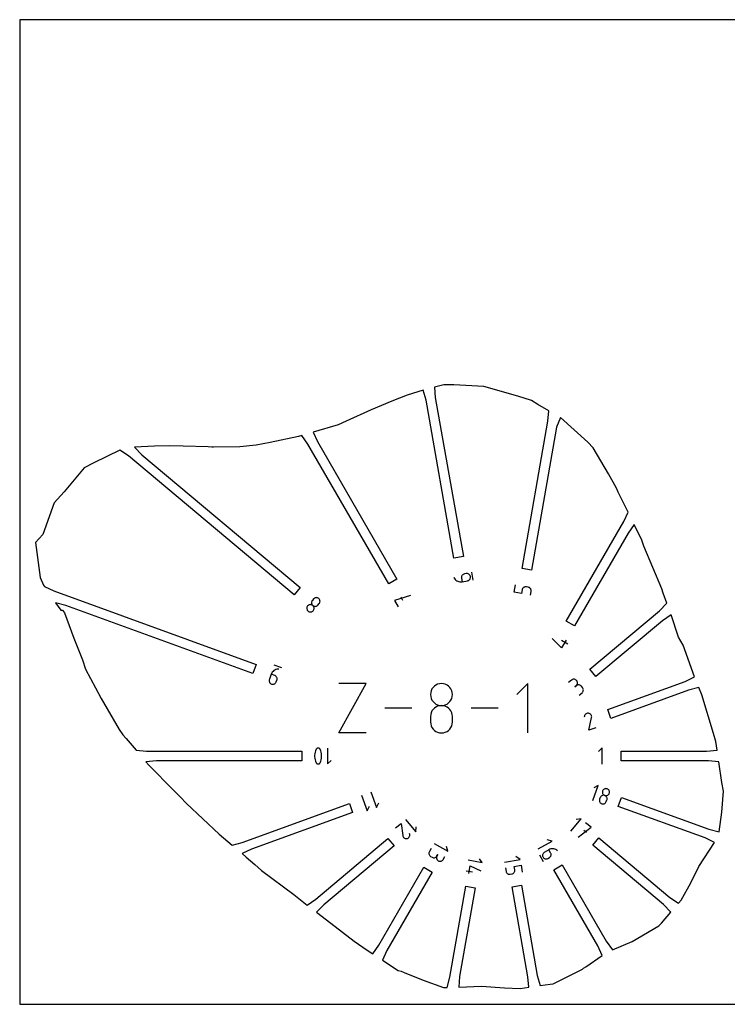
# Model space of a CAD drawing. Extents: x 0 to 480, y 0 to 420.
# Tile 1 of 2: x 0 to 302, y 0 to 420. Entities that reach past the tile are written whole.
import ezdxf

# ---------------------------------------------------------------- set-up
doc = ezdxf.new("R2010")
doc.units = 0

msp = doc.modelspace()

# ---------------------------------------------------------------- linework, layer by layer
at = {"layer": 'annotation', "color": 1}
for p, q in [((185.041962, 182.0084), (185.041962, 182.0084)), ((185.041962, 182.0084), (185.285151, 181.596418)), ((185.285151, 181.596418), (185.579392, 181.230904)), ((185.579392, 181.230904), (185.918367, 180.915029)), ((185.918367, 180.915029), (186.29576, 180.651965)), ((186.29576, 180.651965), (186.705255, 180.444881)), ((188.267607, 182.334187), (188.242276, 182.06101)), ((188.242276, 182.06101), (188.266395, 181.779695)), ((188.266395, 181.779695), (188.537924, 180.239779)), ((188.338852, 182.594132), (188.267607, 182.334187)), ((188.452478, 182.835752), (188.338852, 182.594132)), ((188.604949, 183.053956), (188.452478, 182.835752)), ((188.537924, 180.239779), (190.842797, 180.64619)), ((188.792733, 183.243651), (188.604949, 183.053956)), ((189.012293, 183.399744), (188.792733, 183.243651)), ((189.260096, 183.517143), (189.012293, 183.399744)), ((189.532608, 183.590756), (189.260096, 183.517143)), ((190.299739, 183.726022), (189.532608, 183.590756)), ((189.532608, 183.590756), (189.532608, 183.590756)), ((190.581128, 183.750077), (190.299739, 183.726022)), ((190.854499, 183.724575), (190.581128, 183.750077)), ((190.842797, 180.64619), (191.11543, 180.719898)), ((190.842797, 180.64619), (190.842797, 180.64619)), ((191.114727, 183.653081), (190.854499, 183.724575)), ((191.356682, 183.539161), (191.114727, 183.653081)), ((191.11543, 180.719898), (191.363562, 180.83754)), ((191.575238, 183.386379), (191.356682, 183.539161)), ((191.363562, 180.83754), (191.583602, 180.993957)), ((191.765268, 183.198301), (191.575238, 183.386379)), ((191.583602, 180.993957), (191.771962, 181.183994)), ((191.921644, 182.978492), (191.765268, 183.198301)), ((191.771962, 181.183994), (191.925051, 181.402491)), ((192.039238, 182.730517), (191.921644, 182.978492)), ((191.925051, 181.402491), (192.039282, 181.644292)), ((192.112923, 182.457941), (192.039238, 182.730517)), ((192.039282, 181.644292), (192.111064, 181.904239)), ((192.111064, 181.904239), (192.136807, 182.177175)), ((192.136807, 182.177175), (192.112923, 182.457941)), ((192.112923, 182.457941), (192.112923, 182.457941)), ((193.285288, 180.878001), (192.673908, 184.345312)), ((186.705255, 180.444881), (187.140535, 180.29695)), ((187.140535, 180.29695), (187.595285, 180.211342)), ((187.595285, 180.211342), (188.063186, 180.191228)), ((188.063186, 180.191228), (188.537924, 180.239779)), ((210.782246, 175.790113), (211.325303, 178.869945)), ((214.141869, 176.785514), (213.87034, 175.245599)), ((214.215339, 177.057656), (214.141869, 176.785514)), ((214.332531, 177.305451), (214.215339, 177.057656)), ((214.488373, 177.52528), (214.332531, 177.305451)), ((214.677796, 177.713524), (214.488373, 177.52528)), ((214.895728, 177.866564), (214.677796, 177.713524)), ((215.137099, 177.980779), (214.895728, 177.866564)), ((215.396838, 178.05255), (215.137099, 177.980779)), ((215.669875, 178.078259), (215.396838, 178.05255)), ((215.951139, 178.054285), (215.669875, 178.078259)), ((216.71827, 177.919019), (215.951139, 178.054285)), ((215.951139, 178.054285), (215.951139, 178.054285)), ((216.990904, 177.845311), (216.71827, 177.919019)), ((217.239035, 177.72767), (216.990904, 177.845311)), ((217.459075, 177.571252), (217.239035, 177.72767)), ((217.647435, 177.381216), (217.459075, 177.571252)), ((217.800525, 177.162718), (217.647435, 177.381216)), ((217.914755, 176.920917), (217.800525, 177.162718)), ((217.986537, 176.66097), (217.914755, 176.920917)), ((218.012281, 176.388034), (217.986537, 176.66097)), ((124.732377, 172.315181), (124.570895, 172.083481)), ((125.233087, 172.911903), (124.732377, 172.315181)), ((124.732377, 172.315181), (124.732377, 172.315181)), ((125.433148, 173.111052), (125.233087, 172.911903)), ((125.65886, 173.26684), (125.433148, 173.111052)), ((125.904002, 173.378786), (125.65886, 173.26684)), ((126.162355, 173.446412), (125.904002, 173.378786)), ((126.4277, 173.469238), (126.162355, 173.446412)), ((126.693818, 173.446783), (126.4277, 173.469238)), ((126.95449, 173.378569), (126.693818, 173.446783)), ((127.203496, 173.264116), (126.95449, 173.378569)), ((127.434618, 173.102945), (127.203496, 173.264116)), ((127.633475, 172.903322), (127.434618, 173.102945)), ((127.434618, 173.102945), (127.434618, 173.102945)), ((127.789428, 172.677973), (127.633475, 172.903322)), ((127.901871, 172.433107), (127.789428, 172.677973)), ((127.970195, 172.174931), (127.901871, 172.433107)), ((166.564364, 174.388365), (159.683441, 172.223274)), ((159.683441, 172.223274), (161.2491, 169.511473)), ((162.399065, 173.79114), (163.181784, 172.435431)), ((213.87034, 175.245599), (210.782246, 175.790113)), ((217.716868, 174.567352), (217.988397, 176.107268)), ((217.988397, 176.107268), (218.012281, 176.388034)), ((217.988397, 176.107268), (217.988397, 176.107268)), ((122.377505, 169.176223), (122.355639, 168.909971)), ((122.355639, 168.909971), (122.378976, 168.644438)), ((122.445101, 169.43691), (122.377505, 169.176223)), ((122.378976, 168.644438), (122.446985, 168.38591)), ((122.558959, 169.685749), (122.445101, 169.43691)), ((122.446985, 168.38591), (122.559138, 168.14067)), ((122.719605, 169.916453), (122.558959, 169.685749)), ((122.559138, 168.14067), (122.714905, 167.915003)), ((122.919764, 170.115718), (122.719605, 169.916453)), ((122.719605, 169.916453), (122.719605, 169.916453)), ((123.145737, 170.271816), (122.919764, 170.115718)), ((123.391256, 170.384213), (123.145737, 170.271816)), ((123.650057, 170.452372), (123.391256, 170.384213)), ((123.915874, 170.475759), (123.650057, 170.452372)), ((124.18244, 170.453839), (123.915874, 170.475759)), ((124.443489, 170.386075), (124.18244, 170.453839)), ((124.388353, 171.572659), (124.366178, 171.306037)), ((124.366178, 171.306037), (124.389324, 171.040278)), ((124.456406, 171.83389), (124.388353, 171.572659)), ((124.389324, 171.040278), (124.457234, 170.781631)), ((124.692756, 170.271933), (124.443489, 170.386075)), ((124.570895, 172.083481), (124.456406, 171.83389)), ((124.457234, 170.781631), (124.56935, 170.536348)), ((124.56935, 170.536348), (124.725117, 170.310679)), ((124.923975, 170.110877), (124.692756, 170.271933)), ((124.725117, 170.310679), (124.923975, 170.110877)), ((124.923975, 170.110877), (124.923975, 170.110877)), ((124.923975, 170.110877), (125.155283, 169.949746)), ((125.122735, 169.911138), (124.923975, 170.110877)), ((124.923975, 170.110877), (124.923975, 170.110877)), ((125.115289, 167.906235), (125.276769, 168.137956)), ((125.278427, 169.685478), (125.122735, 169.911138)), ((125.155283, 169.949746), (125.404594, 169.835561)), ((125.276769, 168.137956), (125.391257, 168.387601)), ((125.390492, 169.440162), (125.278427, 169.685478)), ((125.458369, 169.181452), (125.390492, 169.440162)), ((125.391257, 168.387601), (125.459312, 168.648908)), ((125.404594, 169.835561), (125.66565, 169.767777)), ((125.481496, 168.915613), (125.458369, 169.181452)), ((125.459312, 168.648908), (125.481496, 168.915613)), ((125.66565, 169.767777), (125.932191, 169.745848)), ((125.932191, 169.745848), (126.197955, 169.769231)), ((126.197955, 169.769231), (126.456685, 169.837378)), ((126.456685, 169.837378), (126.702119, 169.949746)), ((126.702119, 169.949746), (126.927997, 170.10579)), ((126.927997, 170.10579), (127.128061, 170.304964)), ((127.128061, 170.304964), (127.62877, 170.901686)), ((127.62877, 170.901686), (127.790153, 171.13329)), ((127.62877, 170.901686), (127.62877, 170.901686)), ((127.790153, 171.13329), (127.90438, 171.382625)), ((127.90438, 171.382625), (127.972057, 171.643482)), ((127.993793, 171.909653), (127.970195, 172.174931)), ((127.972057, 171.643482), (127.993793, 171.909653)), ((122.714905, 167.915003), (122.913758, 167.715193)), ((122.913758, 167.715193), (122.913758, 167.715193)), ((122.913758, 167.715193), (123.145062, 167.554058)), ((123.145062, 167.554058), (123.394349, 167.439844)), ((123.394349, 167.439844), (123.655338, 167.371981)), ((123.655338, 167.371981), (123.921749, 167.349897)), ((123.921749, 167.349897), (124.1873, 167.373025)), ((124.1873, 167.373025), (124.44571, 167.440792)), ((124.44571, 167.440792), (124.690699, 167.55263)), ((124.690699, 167.55263), (124.915986, 167.707968)), ((124.915986, 167.707968), (125.115289, 167.906235)), ((125.115289, 167.906235), (125.115289, 167.906235)), ((230.90011, 151.993397), (226.938346, 156.083745)), ((232.85503, 155.379419), (230.90011, 151.993397)), ((233.624749, 153.581735), (230.91639, 155.145406)), ((111.704274, 143.470357), (108.395804, 144.674541)), ((109.545632, 142.902326), (109.103321, 142.767365)), ((110.008356, 142.973601), (109.545632, 142.902326)), ((110.485545, 142.977248), (110.008356, 142.973601)), ((110.485545, 142.977248), (110.485545, 142.977248)), ((106.40806, 138.634191), (106.335503, 138.361241)), ((107.211253, 140.840944), (106.40806, 138.634191)), ((106.40806, 138.634191), (106.40806, 138.634191)), ((107.406165, 141.275239), (107.211253, 140.840944)), ((108.680623, 140.306137), (107.211253, 140.840944)), ((107.657182, 141.669499), (107.406165, 141.275239)), ((107.958354, 142.019785), (107.657182, 141.669499)), ((108.303734, 142.322152), (107.958354, 142.019785)), ((108.687372, 142.572659), (108.303734, 142.322152)), ((108.935716, 140.186438), (108.680623, 140.306137)), ((109.103321, 142.767365), (108.687372, 142.572659)), ((109.159213, 140.027675), (108.935716, 140.186438)), ((109.348443, 139.835537), (109.159213, 140.027675)), ((109.500734, 139.61571), (109.348443, 139.835537)), ((109.613413, 139.373882), (109.500734, 139.61571)), ((109.68381, 139.115739), (109.613413, 139.373882)), ((109.709251, 138.84697), (109.68381, 139.115739)), ((109.687066, 138.573261), (109.709251, 138.84697)), ((235.903982, 138.634498), (235.642937, 138.566587)), ((236.170348, 138.656543), (235.903982, 138.634498)), ((236.435788, 138.633322), (236.170348, 138.656543)), ((236.694053, 138.565433), (236.435788, 138.633322)), ((106.335503, 138.361241), (106.313133, 138.087556)), ((106.313133, 138.087556), (106.338332, 137.818812)), ((106.338332, 137.818812), (106.408483, 137.560685)), ((106.408483, 137.560685), (106.520967, 137.31885)), ((106.520967, 137.31885), (106.673165, 137.098982)), ((106.673165, 137.098982), (106.86246, 136.906757)), ((106.86246, 136.906757), (107.086234, 136.747851)), ((107.086234, 136.747851), (107.341868, 136.627939)), ((107.341868, 136.627939), (107.341868, 136.627939)), ((107.341868, 136.627939), (107.614227, 136.555677)), ((107.614227, 136.555677), (107.887501, 136.533673)), ((107.887501, 136.533673), (108.155983, 136.55928)), ((108.155983, 136.55928), (108.413971, 136.629853)), ((108.413971, 136.629853), (108.655758, 136.742744)), ((108.655758, 136.742744), (108.875639, 136.895308)), ((108.875639, 136.895308), (109.06791, 137.084899)), ((109.06791, 137.084899), (109.226866, 137.308871)), ((109.226866, 137.308871), (109.346801, 137.564577)), ((109.346801, 137.564577), (109.614582, 138.3003)), ((109.614582, 138.3003), (109.687066, 138.573261)), ((109.614582, 138.3003), (109.614582, 138.3003)), ((135.963872, 115.736499), (147.690676, 136.856402)), ((147.690676, 136.856402), (135.963872, 136.856402)), ((175.719695, 134.507563), (175.372422, 133.778287)), ((176.182769, 135.16146), (175.719695, 134.507563)), ((176.748312, 135.726557), (176.182769, 135.16146)), ((177.402991, 136.189437), (176.748312, 135.726557)), ((178.133476, 136.536679), (177.402991, 136.189437)), ((178.926434, 136.754865), (178.133476, 136.536679)), ((179.768533, 136.830575), (178.926434, 136.754865)), ((180.610632, 136.754865), (179.768533, 136.830575)), ((179.768533, 136.830575), (179.768533, 136.830575)), ((181.40359, 136.536679), (180.610632, 136.754865)), ((182.134075, 136.189437), (181.40359, 136.536679)), ((182.788754, 135.726557), (182.134075, 136.189437)), ((183.354297, 135.16146), (182.788754, 135.726557)), ((183.81737, 134.507563), (183.354297, 135.16146)), ((184.164643, 133.778287), (183.81737, 134.507563)), ((216.542277, 136.856402), (211.847052, 132.159853)), ((216.542277, 115.736499), (216.542277, 136.856402)), ((235.1618, 138.29078), (233.963958, 137.285671)), ((235.39346, 138.452214), (235.1618, 138.29078)), ((235.642937, 138.566587), (235.39346, 138.452214)), ((237.172017, 135.895096), (236.572251, 135.391832)), ((236.572251, 135.391832), (237.172017, 135.895096)), ((236.938898, 138.453474), (236.694053, 138.565433)), ((237.164073, 138.298043), (236.938898, 138.453474)), ((237.363331, 138.099738), (237.164073, 138.298043)), ((237.172017, 135.895096), (237.371222, 136.095209)), ((237.403678, 136.05653), (237.172017, 135.895096)), ((237.172017, 135.895096), (237.172017, 135.895096)), ((237.524868, 137.868064), (237.363331, 138.099738)), ((237.363331, 138.099738), (237.363331, 138.099738)), ((237.371222, 136.095209), (237.527152, 136.321067)), ((237.653154, 136.170904), (237.403678, 136.05653)), ((237.639494, 137.618536), (237.524868, 137.868064)), ((237.527152, 136.321067), (237.639287, 136.566442)), ((237.639287, 136.566442), (237.707107, 136.825105)), ((237.70773, 137.35738), (237.639494, 137.618536)), ((237.914199, 136.238814), (237.653154, 136.170904)), ((237.707107, 136.825105), (237.730095, 137.090827)), ((237.730095, 137.090827), (237.70773, 137.35738)), ((238.180565, 136.260859), (237.914199, 136.238814)), ((238.446005, 136.237639), (238.180565, 136.260859)), ((238.704271, 136.16975), (238.446005, 136.237639)), ((238.949115, 136.05779), (238.704271, 136.16975)), ((239.17429, 135.902359), (238.949115, 136.05779)), ((239.373549, 135.704054), (239.17429, 135.902359)), ((239.876813, 135.104288), (239.373549, 135.704054)), ((239.373549, 135.704054), (239.373549, 135.704054)), ((240.037579, 134.873532), (239.876813, 135.104288)), ((240.151587, 134.62474), (240.037579, 134.873532)), ((240.21934, 134.36416), (240.151587, 134.62474)), ((175.154282, 132.98705), (175.078606, 132.14727)), ((175.078606, 132.14727), (175.078606, 132.14727)), ((175.078606, 132.14727), (175.154326, 131.303549)), ((175.372422, 133.778287), (175.154282, 132.98705)), ((175.154326, 131.303549), (175.372575, 130.509241)), ((175.372575, 130.509241), (175.71999, 129.777657)), ((183.817076, 129.777657), (184.164491, 130.509241)), ((184.164491, 130.509241), (184.38274, 131.303549)), ((184.382784, 132.98705), (184.164643, 133.778287)), ((184.38274, 131.303549), (184.45846, 132.14727)), ((184.45846, 132.14727), (184.382784, 132.98705)), ((184.45846, 132.14727), (184.45846, 132.14727)), ((238.484818, 131.89792), (239.68266, 132.903029)), ((239.68266, 132.903029), (239.881879, 133.103126)), ((239.68266, 132.903029), (239.68266, 132.903029)), ((239.881879, 133.103126), (240.037859, 133.328924)), ((240.037859, 133.328924), (240.150098, 133.574174)), ((240.150098, 133.574174), (240.218093, 133.832629)), ((240.218093, 133.832629), (240.241341, 134.098041)), ((240.241341, 134.098041), (240.21934, 134.36416)), ((167.160629, 126.296451), (155.612627, 126.296451)), ((175.71999, 129.777657), (176.183205, 129.122107)), ((176.748312, 126.345657), (176.182769, 125.779562)), ((176.183205, 129.122107), (176.748857, 128.555902)), ((177.402991, 126.809141), (176.748312, 126.345657)), ((176.748857, 128.555902), (177.40358, 128.09235)), ((178.133476, 127.156694), (177.402991, 126.809141)), ((177.40358, 128.09235), (178.13401, 127.744763)), ((178.926434, 127.374994), (178.133476, 127.156694)), ((178.13401, 127.744763), (178.926782, 127.52645)), ((179.768533, 127.450721), (178.926434, 127.374994)), ((178.926782, 127.52645), (179.768533, 127.450721)), ((179.768533, 127.450721), (180.610283, 127.52645)), ((180.610632, 127.375038), (179.768533, 127.450721)), ((179.768533, 127.450721), (179.768533, 127.450721)), ((179.768533, 127.450721), (179.768533, 127.450721)), ((180.610283, 127.52645), (181.403056, 127.744763)), ((181.40359, 127.156846), (180.610632, 127.375038)), ((181.403056, 127.744763), (182.133486, 128.09235)), ((182.134075, 126.809435), (181.40359, 127.156846)), ((182.133486, 128.09235), (182.788209, 128.555902)), ((182.788754, 126.346093), (182.134075, 126.809435)), ((182.788209, 128.555902), (183.353861, 129.122107)), ((183.354297, 125.780107), (182.788754, 126.346093)), ((183.353861, 129.122107), (183.817076, 129.777657)), ((203.928412, 126.296451), (192.38041, 126.296451)), ((175.154282, 123.598823), (175.078606, 122.755496)), ((175.078606, 122.755496), (175.078606, 120.419141)), ((175.372422, 124.392824), (175.154282, 123.598823)), ((175.719695, 125.124177), (175.372422, 124.392824)), ((176.182769, 125.779562), (175.719695, 125.124177)), ((183.81737, 125.124766), (183.354297, 125.780107)), ((184.164643, 124.393358), (183.81737, 125.124766)), ((184.382784, 123.599172), (184.164643, 124.393358)), ((184.45846, 122.755496), (184.382784, 123.599172)), ((184.45846, 120.419141), (184.45846, 122.755496)), ((184.45846, 122.755496), (184.45846, 122.755496)), ((240.673663, 122.885724), (240.615428, 122.44535)), ((240.747759, 123.158593), (240.673663, 122.885724)), ((240.865503, 123.406718), (240.747759, 123.158593)), ((241.021838, 123.626614), (240.865503, 123.406718)), ((241.211704, 123.814796), (241.021838, 123.626614)), ((241.430042, 123.967779), (241.211704, 123.814796)), ((241.671793, 124.082079), (241.430042, 123.967779)), ((241.931897, 124.154208), (241.671793, 124.082079)), ((242.205296, 124.180683), (241.931897, 124.154208)), ((242.48693, 124.158019), (242.205296, 124.180683)), ((242.758644, 124.083286), (242.48693, 124.158019)), ((242.48693, 124.158019), (242.48693, 124.158019)), ((242.617145, 116.932766), (243.741508, 122.29272)), ((243.006132, 123.965012), (242.758644, 124.083286)), ((243.225737, 123.80825), (243.006132, 123.965012)), ((243.413801, 123.618055), (243.225737, 123.80825)), ((243.566667, 123.399481), (243.413801, 123.618055)), ((243.680678, 123.157583), (243.566667, 123.399481)), ((243.752175, 122.897415), (243.680678, 123.157583)), ((243.741508, 122.29272), (243.743292, 122.297919)), ((243.741508, 122.29272), (243.741508, 122.29272)), ((243.743292, 122.297919), (243.744931, 122.303103)), ((243.744931, 122.303103), (243.746432, 122.308314)), ((243.746432, 122.308314), (243.747803, 122.313595)), ((243.747803, 122.313595), (243.749053, 122.318986)), ((243.749053, 122.318986), (243.75019, 122.324529)), ((243.75019, 122.324529), (243.751221, 122.330265)), ((243.751221, 122.330265), (243.752155, 122.336237)), ((243.752155, 122.336237), (243.753, 122.342486)), ((243.777502, 122.624031), (243.752175, 122.897415)), ((243.753, 122.342486), (243.777502, 122.624031)), ((243.753, 122.342486), (243.753, 122.342486)), ((175.078606, 120.419141), (175.078606, 120.419141)), ((175.078606, 120.419141), (175.154326, 119.575874)), ((175.154326, 119.575874), (175.372575, 118.782783)), ((175.372575, 118.782783), (175.71999, 118.052962)), ((175.71999, 118.052962), (176.183205, 117.399502)), ((183.353861, 117.399502), (183.817076, 118.052962)), ((183.817076, 118.052962), (184.164491, 118.782783)), ((184.164491, 118.782783), (184.38274, 119.575874)), ((184.38274, 119.575874), (184.45846, 120.419141)), ((245.555886, 118.002381), (242.617145, 116.932766)), ((147.690676, 115.736499), (135.963872, 115.736499)), ((176.183205, 117.399502), (176.748857, 116.835494)), ((176.748857, 116.835494), (177.40358, 116.374032)), ((177.40358, 116.374032), (178.13401, 116.028207)), ((178.13401, 116.028207), (178.926782, 115.811111)), ((178.926782, 115.811111), (179.768533, 115.735837)), ((179.768533, 115.735837), (180.610283, 115.811111)), ((179.768533, 115.735837), (179.768533, 115.735837)), ((180.610283, 115.811111), (181.403056, 116.028207)), ((181.403056, 116.028207), (182.133486, 116.374032)), ((182.133486, 116.374032), (182.788209, 116.835494)), ((182.788209, 116.835494), (183.353861, 117.399502)), ((126.81515, 109.216846), (126.674073, 109.139549)), ((126.966801, 109.269297), (126.81515, 109.216846)), ((127.125375, 109.29571), (126.966801, 109.269297)), ((127.287221, 109.294892), (127.125375, 109.29571)), ((127.44869, 109.265652), (127.287221, 109.294892)), ((127.60613, 109.206796), (127.44869, 109.265652)), ((127.60613, 109.206796), (127.60613, 109.206796)), ((127.669025, 109.173234), (127.60613, 109.206796)), ((131.234357, 109.29615), (131.234357, 102.521956)), ((248.18523, 109.429853), (246.619792, 107.863974)), ((248.18523, 102.388253), (248.18523, 109.429853)), ((125.763682, 106.890138), (125.698448, 106.241353)), ((125.698448, 106.241353), (125.698448, 105.589922)), ((125.698448, 105.589922), (125.763682, 104.940855)), ((125.894149, 107.531265), (125.763682, 106.890138)), ((126.08985, 108.159724), (125.894149, 107.531265)), ((126.350784, 108.770505), (126.08985, 108.159724)), ((126.43824, 108.915186), (126.350784, 108.770505)), ((126.350784, 108.770505), (126.350784, 108.770505)), ((126.54722, 109.038598), (126.43824, 108.915186)), ((126.674073, 109.139549), (126.54722, 109.038598)), ((127.728741, 109.135538), (127.669025, 109.173234)), ((127.785122, 109.093888), (127.728741, 109.135538)), ((127.838009, 109.048462), (127.785122, 109.093888)), ((127.887246, 108.999438), (127.838009, 109.048462)), ((127.932676, 108.946995), (127.887246, 108.999438)), ((127.974141, 108.89131), (127.932676, 108.946995)), ((128.011483, 108.832562), (127.974141, 108.89131)), ((128.044546, 108.77093), (128.011483, 108.832562)), ((128.304221, 108.15889), (128.044546, 108.77093)), ((128.044546, 108.77093), (128.044546, 108.77093)), ((128.498978, 107.529487), (128.304221, 108.15889)), ((128.628816, 106.88773), (128.498978, 107.529487)), ((128.693735, 106.238631), (128.628816, 106.88773)), ((128.628816, 104.938447), (128.693735, 105.5872)), ((128.693735, 105.5872), (128.693735, 106.238631)), ((125.763682, 104.940855), (125.894149, 104.299161)), ((125.894149, 104.299161), (126.08985, 103.669852)), ((126.08985, 103.669852), (126.350784, 103.057938)), ((126.350784, 103.057938), (126.350784, 103.057938)), ((126.350784, 103.057938), (126.383968, 102.996183)), ((126.383968, 102.996183), (126.421588, 102.937141)), ((126.421588, 102.937141), (126.463362, 102.881102)), ((126.463362, 102.881102), (126.509007, 102.828358)), ((126.509007, 102.828358), (126.558239, 102.779197)), ((126.558239, 102.779197), (126.610775, 102.73391)), ((126.610775, 102.73391), (126.666332, 102.692787)), ((126.666332, 102.692787), (126.724627, 102.656119)), ((126.724627, 102.656119), (126.785376, 102.624196)), ((126.785376, 102.624196), (126.785376, 102.624196)), ((126.785376, 102.624196), (126.944067, 102.564065)), ((126.944067, 102.564065), (127.106481, 102.533825)), ((127.106481, 102.533825), (127.269011, 102.532277)), ((127.269011, 102.532277), (127.428048, 102.558222)), ((127.428048, 102.558222), (127.579984, 102.610461)), ((127.579984, 102.610461), (127.72121, 102.687793)), ((127.72121, 102.687793), (127.848117, 102.789021)), ((127.848117, 102.789021), (127.957099, 102.912944)), ((127.957099, 102.912944), (128.044546, 103.058363)), ((128.044546, 103.058363), (128.304221, 103.669018)), ((128.044546, 103.058363), (128.044546, 103.058363)), ((128.304221, 103.669018), (128.498978, 104.297383)), ((128.498978, 104.297383), (128.628816, 104.938447)), ((131.234357, 102.521956), (132.740347, 104.028371)), ((244.280355, 86.935482), (246.592899, 93.289146)), ((246.592899, 93.289146), (244.666145, 92.390355)), ((145.735599, 89.164343), (148.143968, 82.547403)), ((149.687982, 90.602892), (152.096351, 83.985953)), ((247.546439, 88.425348), (247.431332, 88.17993)), ((247.699004, 88.640328), (247.546439, 88.425348)), ((247.883557, 88.822322), (247.699004, 88.640328)), ((248.094629, 88.968781), (247.883557, 88.822322)), ((248.32675, 89.077159), (248.094629, 88.968781)), ((248.574452, 89.144908), (248.32675, 89.077159)), ((248.390089, 90.743216), (248.368773, 90.48036)), ((248.368773, 90.48036), (248.393183, 90.222232)), ((248.459693, 91.00533), (248.390089, 90.743216)), ((248.393183, 90.222232), (248.460755, 89.974297)), ((248.574412, 91.249681), (248.459693, 91.00533)), ((248.459693, 91.00533), (248.459693, 91.00533)), ((248.460755, 89.974297), (248.568927, 89.742025)), ((248.568927, 89.742025), (248.715136, 89.530881)), ((248.726674, 91.46383), (248.574412, 91.249681)), ((248.832265, 89.16948), (248.574452, 89.144908)), ((248.715136, 89.530881), (248.896817, 89.346335)), ((248.911, 91.645198), (248.726674, 91.46383)), ((249.09472, 89.148327), (248.832265, 89.16948)), ((248.896817, 89.346335), (249.111409, 89.193853)), ((249.121909, 91.79121), (248.911, 91.645198)), ((249.356347, 89.078902), (249.09472, 89.148327)), ((249.111409, 89.193853), (249.356347, 89.078902)), ((249.353921, 91.899288), (249.121909, 91.79121)), ((249.601557, 91.966855), (249.353921, 91.899288)), ((249.601395, 88.963927), (249.356347, 89.078902)), ((249.356347, 89.078902), (249.356347, 89.078902)), ((249.356347, 89.078902), (249.356347, 89.078902)), ((249.356347, 89.078902), (249.61787, 89.009516)), ((249.816056, 88.811461), (249.601395, 88.963927)), ((249.859336, 91.991334), (249.601557, 91.966855)), ((249.61787, 89.009516), (249.88027, 88.988387)), ((249.997773, 88.626962), (249.816056, 88.811461)), ((250.121778, 91.970147), (249.859336, 91.991334)), ((249.88027, 88.988387), (250.13807, 89.012976)), ((250.143991, 88.415886), (249.997773, 88.626962)), ((250.383404, 91.900717), (250.121778, 91.970147)), ((250.13807, 89.012976), (250.385793, 89.08074)), ((250.252155, 88.183692), (250.143991, 88.415886)), ((250.628449, 91.785734), (250.383404, 91.900717)), ((250.383404, 91.900717), (250.383404, 91.900717)), ((250.385793, 89.08074), (250.617959, 89.189139)), ((250.617959, 89.189139), (250.829092, 89.335633)), ((250.84311, 91.633269), (250.628449, 91.785734)), ((250.829092, 89.335633), (251.013713, 89.517681)), ((251.024846, 91.448821), (250.84311, 91.633269)), ((251.013713, 89.517681), (251.166344, 89.732741)), ((251.171115, 91.237884), (251.024846, 91.448821)), ((251.166344, 89.732741), (251.281508, 89.978273)), ((251.279375, 91.005957), (251.171115, 91.237884)), ((251.347086, 90.758536), (251.279375, 91.005957)), ((251.281508, 89.978273), (251.350694, 90.239197)), ((251.281508, 89.978273), (251.281508, 89.978273)), ((251.371706, 90.501117), (251.347086, 90.758536)), ((251.350694, 90.239197), (251.371706, 90.501117)), ((148.143968, 82.547403), (149.079437, 84.55426)), ((152.096351, 83.985953), (153.031819, 85.992809)), ((247.105955, 87.215088), (247.084773, 86.952599)), ((247.084773, 86.952599), (247.109376, 86.695001)), ((247.17551, 87.477066), (247.105955, 87.215088)), ((247.109376, 86.695001), (247.177177, 86.447695)), ((247.431332, 88.17993), (247.17551, 87.477066)), ((247.17551, 87.477066), (247.17551, 87.477066)), ((247.177177, 86.447695), (247.28559, 86.216084)), ((247.28559, 86.216084), (247.432027, 86.005569)), ((247.432027, 86.005569), (247.613901, 85.821552)), ((247.613901, 85.821552), (247.828626, 85.669436)), ((247.828626, 85.669436), (248.073614, 85.554623)), ((248.073614, 85.554623), (248.073614, 85.554623)), ((248.073614, 85.554623), (248.335087, 85.4851)), ((248.335087, 85.4851), (248.597354, 85.463605)), ((248.597354, 85.463605), (248.854961, 85.487663)), ((248.854961, 85.487663), (249.102455, 85.554799)), ((249.102455, 85.554799), (249.334381, 85.662537)), ((249.334381, 85.662537), (249.545285, 85.808402)), ((249.545285, 85.808402), (249.729713, 85.98992)), ((249.729713, 85.98992), (249.882211, 86.204614)), ((249.882211, 86.204614), (249.997325, 86.450009)), ((249.997325, 86.450009), (250.253146, 87.152873)), ((250.319708, 87.935836), (250.252155, 88.183692)), ((250.253146, 87.152873), (250.322759, 87.414969)), ((250.253146, 87.152873), (250.253146, 87.152873)), ((250.344094, 87.677776), (250.319708, 87.935836)), ((250.322759, 87.414969), (250.344094, 87.677776)), ((160.232425, 75.244797), (162.532456, 77.174752)), ((162.532456, 77.174752), (163.278103, 71.969944)), ((164.474771, 78.804476), (168.820304, 73.625672)), ((168.820304, 73.625672), (169.005278, 75.743379)), ((234.918516, 73.906061), (239.262324, 79.08281)), ((239.262324, 79.08281), (237.14551, 78.897312)), ((243.50532, 75.522513), (241.20328, 77.454154)), ((163.278103, 71.969944), (163.278103, 71.969944)), ((163.278103, 71.969944), (163.278201, 71.964668)), ((163.278201, 71.964668), (163.278425, 71.959453)), ((163.278425, 71.959453), (163.278782, 71.954258)), ((163.278782, 71.954258), (163.279278, 71.949044)), ((163.279278, 71.949044), (163.279921, 71.94377)), ((163.279921, 71.94377), (163.280715, 71.938396)), ((163.280715, 71.938396), (163.281669, 71.932882)), ((163.281669, 71.932882), (163.282787, 71.927188)), ((163.282787, 71.927188), (163.284077, 71.921273)), ((163.284077, 71.921273), (163.284077, 71.921273)), ((163.284077, 71.921273), (163.354421, 71.659225)), ((163.354421, 71.659225), (163.46704, 71.420902)), ((163.46704, 71.420902), (163.616972, 71.209662)), ((165.913476, 71.217753), (166.06022, 71.427465)), ((166.06022, 71.427465), (166.16972, 71.659583)), ((166.240552, 72.442322), (166.148487, 72.858738)), ((166.16972, 71.659583), (166.238555, 71.909302)), ((166.238555, 71.909302), (166.263305, 72.171817)), ((166.263305, 72.171817), (166.240552, 72.442322)), ((238.010654, 71.311448), (243.50532, 75.522513)), ((241.570955, 73.217227), (240.420098, 74.182911)), ((163.616972, 71.209662), (163.79926, 71.028865)), ((163.79926, 71.028865), (164.008944, 70.88187)), ((164.008944, 70.88187), (164.241064, 70.772034)), ((164.241064, 70.772034), (164.490661, 70.702718)), ((164.490661, 70.702718), (164.752775, 70.677281)), ((164.752775, 70.677281), (165.022447, 70.69908)), ((165.022447, 70.69908), (165.283972, 70.771111)), ((165.022447, 70.69908), (165.022447, 70.69908)), ((165.283972, 70.771111), (165.521932, 70.884771)), ((165.521932, 70.884771), (165.732906, 71.035253)), ((165.732906, 71.035253), (165.913476, 71.217753)), ((176.619875, 68.649426), (182.475444, 65.268711)), ((182.475444, 65.268711), (181.924885, 67.322267)), ((221.028171, 66.251256), (226.88374, 69.63197)), ((226.88374, 69.63197), (224.830029, 70.18195)), ((174.421041, 64.652428), (174.40031, 64.394277)), ((174.40031, 64.394277), (174.423838, 64.138741)), ((174.487628, 64.907392), (174.421041, 64.652428)), ((174.423838, 64.138741), (174.490025, 63.891624)), ((174.601669, 65.153366), (174.487628, 64.907392)), ((174.490025, 63.891624), (174.597273, 63.658729)), ((174.597273, 63.658729), (174.743985, 63.445857)), ((175.352397, 66.453665), (174.601669, 65.153366)), ((174.601669, 65.153366), (174.601669, 65.153366)), ((174.743985, 63.445857), (174.928561, 63.258813)), ((174.928561, 63.258813), (175.149404, 63.103399)), ((175.149404, 63.103399), (175.800472, 62.727505)), ((177.506109, 62.871263), (177.693651, 63.056393)), ((177.735638, 63.032152), (177.669117, 62.77715)), ((177.693651, 63.056393), (177.849663, 63.278136)), ((177.849663, 63.278136), (177.735638, 63.032152)), ((177.849663, 63.278136), (178.225557, 63.929203)), ((178.225557, 63.929203), (177.849663, 63.278136)), ((177.849663, 63.278136), (177.849663, 63.278136)), ((180.450261, 61.77668), (181.200989, 63.076979)), ((213.238888, 61.839919), (211.497135, 63.059141)), ((221.46986, 63.79587), (223.160218, 60.868086)), ((222.869456, 63.769338), (222.845796, 63.513646)), ((222.845796, 63.513646), (222.866397, 63.25552)), ((222.866397, 63.25552), (222.932804, 63.000795)), ((222.935833, 64.016766), (222.869456, 63.769338)), ((222.932804, 63.000795), (223.046561, 62.755302)), ((223.04338, 64.250096), (222.935833, 64.016766)), ((223.190554, 64.463496), (223.04338, 64.250096)), ((223.375809, 64.651134), (223.190554, 64.463496)), ((223.597601, 64.807177), (223.375809, 64.651134)), ((225.543827, 65.930831), (223.597601, 64.807177)), ((223.597601, 64.807177), (223.597601, 64.807177)), ((225.95624, 66.130548), (225.543827, 65.930831)), ((226.294555, 64.630532), (225.543827, 65.930831)), ((226.385035, 66.266064), (225.95624, 66.130548)), ((226.153572, 62.923793), (226.300419, 63.136743)), ((226.408705, 64.38462), (226.294555, 64.630532)), ((226.300419, 63.136743), (226.407559, 63.369575)), ((226.823472, 66.338164), (226.385035, 66.266064)), ((226.407559, 63.369575), (226.473474, 63.616535)), ((226.475564, 64.129813), (226.408705, 64.38462)), ((226.473474, 63.616535), (226.496648, 63.871866)), ((226.496648, 63.871866), (226.475564, 64.129813)), ((227.264809, 66.347636), (226.823472, 66.338164)), ((227.702307, 66.295267), (227.264809, 66.347636)), ((228.129224, 66.181843), (227.702307, 66.295267)), ((228.53882, 66.008152), (228.129224, 66.181843)), ((228.924353, 65.774979), (228.53882, 66.008152)), ((229.279084, 65.483112), (228.924353, 65.774979)), ((229.279084, 65.483112), (229.279084, 65.483112)), ((175.800472, 62.727505), (175.800472, 62.727505)), ((175.800472, 62.727505), (176.045389, 62.614012)), ((176.045389, 62.614012), (176.299611, 62.547716)), ((176.299611, 62.547716), (176.557304, 62.527105)), ((176.557304, 62.527105), (176.812633, 62.550666)), ((176.812633, 62.550666), (177.059767, 62.616887)), ((177.059767, 62.616887), (177.29287, 62.724257)), ((177.29287, 62.724257), (177.506109, 62.871263)), ((177.669117, 62.77715), (177.648522, 62.518921)), ((177.648522, 62.518921), (177.672275, 62.263255)), ((177.672275, 62.263255), (177.738799, 62.015943)), ((177.738799, 62.015943), (177.846518, 61.782776)), ((177.846518, 61.782776), (177.993854, 61.569544)), ((177.993854, 61.569544), (178.179231, 61.382038)), ((178.179231, 61.382038), (178.40107, 61.226049)), ((178.40107, 61.226049), (178.40107, 61.226049)), ((178.40107, 61.226049), (178.645987, 61.112556)), ((178.645987, 61.112556), (178.900209, 61.04626)), ((178.900209, 61.04626), (179.157902, 61.025649)), ((179.157902, 61.025649), (179.413231, 61.04921)), ((179.413231, 61.04921), (179.660365, 61.115431)), ((179.660365, 61.115431), (179.893468, 61.222801)), ((179.893468, 61.222801), (180.106707, 61.369807)), ((180.106707, 61.369807), (180.29425, 61.554937)), ((180.29425, 61.554937), (180.450261, 61.77668)), ((191.114838, 61.566883), (197.131541, 60.505976)), ((191.465554, 55.734187), (192.054621, 59.074955)), ((192.054621, 59.074955), (196.49848, 56.915707)), ((197.131541, 60.505976), (196.029427, 62.079486)), ((206.580181, 60.665809), (213.238888, 61.839919)), ((210.713918, 58.820263), (213.679143, 59.343112)), ((210.974643, 57.341617), (210.713918, 58.820263)), ((213.679143, 59.343112), (214.200593, 56.385821)), ((223.046561, 62.755302), (223.046561, 62.755302)), ((223.046561, 62.755302), (223.202565, 62.533555)), ((223.202565, 62.533555), (223.390108, 62.348425)), ((223.390108, 62.348425), (223.603395, 62.201446)), ((223.603395, 62.201446), (223.836626, 62.094151)), ((223.836626, 62.094151), (224.084006, 62.028072)), ((224.084006, 62.028072), (224.339736, 62.004742)), ((224.339736, 62.004742), (224.59802, 62.025695)), ((224.59802, 62.025695), (224.853059, 62.092462)), ((224.853059, 62.092462), (225.099057, 62.206579)), ((225.099057, 62.206579), (225.74682, 62.580565)), ((225.74682, 62.580565), (225.968533, 62.736482)), ((225.74682, 62.580565), (225.74682, 62.580565)), ((225.968533, 62.736482), (226.153572, 62.923793)), ((190.304537, 56.97144), (192.976699, 56.500266)), ((207.020435, 58.169002), (207.281161, 56.690357)), ((207.281161, 56.690357), (207.281161, 56.690357)), ((207.281161, 56.690357), (207.351817, 56.429176)), ((207.351817, 56.429176), (207.464681, 56.19136)), ((207.464681, 56.19136), (207.61482, 55.980382)), ((207.61482, 55.980382), (207.797301, 55.799719)), ((207.797301, 55.799719), (208.007191, 55.652844)), ((208.007191, 55.652844), (208.239559, 55.543233)), ((208.239559, 55.543233), (208.489472, 55.474361)), ((208.489472, 55.474361), (208.751997, 55.449702)), ((208.751997, 55.449702), (209.022202, 55.472731)), ((209.022202, 55.472731), (209.75881, 55.602615)), ((209.75881, 55.602615), (210.020469, 55.673354)), ((209.75881, 55.602615), (209.75881, 55.602615)), ((210.020469, 55.673354), (210.258389, 55.786219)), ((210.258389, 55.786219), (210.469182, 55.93628)), ((210.469182, 55.93628), (210.649462, 56.118606)), ((210.649462, 56.118606), (210.795843, 56.328266)), ((210.795843, 56.328266), (210.904938, 56.560328)), ((210.904938, 56.560328), (210.973361, 56.809861)), ((210.973361, 56.809861), (210.997724, 57.071935)), ((210.997724, 57.071935), (210.974643, 57.341617))]:
    msp.add_line(p, q, dxfattribs=at)
at = {"layer": 'boundary', "color": 5}
for p, q in [((172.015529, 261.961625), (165.081934, 259.816421)), ((173.2226, 257.65042), (172.015529, 261.961625)), ((180.709431, 264.238651), (176.788933, 263.287951)), ((176.788933, 263.287951), (177.129177, 258.823901)), ((185.089085, 264.188799), (180.709431, 264.238651)), ((197.787458, 263.529109), (185.089085, 264.188799)), ((212.33205, 259.355531), (197.787458, 263.529109)), ((158.538724, 257.344645), (149.802568, 253.609187)), ((165.081934, 259.816421), (158.538724, 257.344645)), ((185.091891, 190.336325), (173.2226, 257.65042)), ((177.129177, 258.823901), (189.081347, 191.039774)), ((218.067861, 257.547242), (212.33205, 259.355531)), ((220.827074, 255.899122), (218.067861, 257.547242)), ((149.802568, 253.609187), (139.15704, 248.807351)), ((225.497063, 253.165332), (220.827074, 255.899122)), ((225.15682, 248.701281), (225.497063, 253.165332)), ((139.15704, 248.807351), (135.688093, 247.249961)), ((214.085351, 185.911862), (225.15682, 248.701281)), ((230.468415, 250.255125), (228.828767, 246.197148)), ((242.177962, 239.804157), (230.468415, 250.255125)), ((135.688093, 247.249961), (125.086189, 244.120272)), ((125.086189, 244.120272), (126.932708, 240.041807)), ((228.828767, 246.197148), (218.074807, 185.208413)), ((106.739875, 239.584079), (100.813972, 238.485864)), ((118.868253, 242.202514), (106.739875, 239.584079)), ((120.248013, 242.637839), (118.868253, 242.202514)), ((122.856808, 238.999473), (120.248013, 242.637839)), ((126.932708, 240.041807), (160.780455, 181.41579)), ((244.366268, 237.384943), (242.177962, 239.804157)), ((42.647984, 236.4324), (31.647647, 230.98182)), ((46.343843, 233.905715), (42.647984, 236.4324)), ((57.504647, 238.057856), (48.930107, 237.598296)), ((48.930107, 237.598296), (52.060186, 234.39734)), ((63.943321, 238.259059), (57.504647, 238.057856)), ((69.657031, 238.022693), (63.943321, 238.259059)), ((80.39323, 237.77284), (69.657031, 238.022693)), ((81.893491, 237.630819), (80.39323, 237.77284)), ((82.665389, 237.654135), (81.893491, 237.630819)), ((93.8422, 237.753626), (82.665389, 237.654135)), ((100.813972, 238.485864), (93.8422, 237.753626)), ((157.272186, 179.39029), (122.856808, 238.999473)), ((250.905419, 226.251007), (244.366268, 237.384943)), ((116.991925, 174.624936), (46.343843, 233.905715)), ((52.060186, 234.39734), (119.595858, 177.728182)), ((27.404369, 228.857636), (18.879477, 218.581982)), ((31.647647, 230.98182), (27.404369, 228.857636)), ((254.386992, 220.202875), (250.905419, 226.251007)), ((18.879477, 218.581982), (14.748416, 213.941967)), ((255.106171, 218.423504), (254.386992, 220.202875)), ((259.26875, 209.971247), (255.106171, 218.423504)), ((14.748416, 213.941967), (9.797778, 200.386731)), ((232.918984, 163.451913), (257.422231, 205.892782)), ((257.422231, 205.892782), (259.26875, 209.971247)), ((261.889927, 204.648859), (259.281132, 201.010493)), ((265.1912, 197.945512), (261.889927, 204.648859)), ((9.797778, 200.386731), (6.6875, 196.964708)), ((259.281132, 201.010493), (236.427253, 161.426414)), ((266.07462, 195.437124), (265.1912, 197.945512)), ((6.6875, 196.964708), (8.714213, 182.130011)), ((273.725732, 177.214309), (266.07462, 195.437124)), ((189.081347, 191.039774), (185.091891, 190.336325)), ((218.074807, 185.208413), (214.085351, 185.911862)), ((8.714213, 182.130011), (10.17368, 178.729546)), ((160.780455, 181.41579), (157.272186, 179.39029)), ((10.17368, 178.729546), (10.505495, 178.24409)), ((10.505495, 178.24409), (14.541597, 176.306725)), ((119.595858, 177.728182), (116.991925, 174.624936)), ((274.296188, 175.334624), (273.725732, 177.214309)), ((14.541597, 176.306725), (100.801949, 144.910524)), ((275.850869, 171.066162), (274.296188, 175.334624)), ((19.617327, 170.148325), (15.280179, 171.258574)), ((15.280179, 171.258574), (17.469395, 168.05568)), ((17.469395, 168.05568), (18.209626, 168.139502)), ((18.209626, 168.139502), (19.054105, 166.95165)), ((99.416426, 141.103829), (19.617327, 170.148325)), ((272.720792, 167.865205), (275.850869, 171.066162)), ((19.054105, 166.95165), (23.103557, 156.163152)), ((242.995167, 142.922444), (272.720792, 167.865205)), ((277.589395, 166.087734), (273.893536, 163.561049)), ((280.844029, 156.618978), (277.589395, 166.087734)), ((236.427253, 161.426414), (232.918984, 163.451913)), ((273.893536, 163.561049), (245.599099, 139.819198)), ((23.103557, 156.163152), (26.82721, 146.925806)), ((282.743635, 153.154791), (280.844029, 156.618978)), ((287.658548, 139.697151), (282.743635, 153.154791)), ((26.82721, 146.925806), (28.07683, 142.962947)), ((28.07683, 142.962947), (32.272679, 134.929726)), ((100.801949, 144.910524), (99.416426, 141.103829)), ((245.599099, 139.819198), (242.995167, 142.922444)), ((283.622445, 137.759785), (287.658548, 139.697151)), ((32.272679, 134.929726), (34.719302, 130.421998)), ((250.626, 125.750061), (283.622445, 137.759785)), ((289.40968, 135.086838), (285.072531, 133.976589)), ((290.676705, 132.073125), (289.40968, 135.086838)), ((34.719302, 130.421998), (42.340614, 117.200425)), ((285.072531, 133.976589), (252.011524, 121.943367)), ((295.686435, 115.537982), (290.676705, 132.073125)), ((252.011524, 121.943367), (250.626, 125.750061)), ((42.340614, 117.200425), (43.935562, 114.976901)), ((43.935562, 114.976901), (45.326968, 113.451625)), ((45.326968, 113.451625), (49.628259, 108.374653)), ((296.631289, 112.092203), (295.686435, 115.537982)), ((297.203713, 108.374653), (296.631289, 112.092203)), ((49.628259, 108.374653), (54.083573, 107.934553)), ((54.083573, 107.934553), (120.24191, 107.934553)), ((120.24191, 107.934553), (120.24191, 103.883553)), ((256.380173, 103.883553), (256.380173, 107.934553)), ((256.380173, 107.934553), (292.748399, 107.934553)), ((292.748399, 107.934553), (297.203713, 108.374653)), ((58.261364, 103.883553), (53.806049, 103.443453)), ((53.806049, 103.443453), (55.009187, 102.023345)), ((55.009187, 102.023345), (65.729001, 91.196773)), ((120.24191, 103.883553), (58.261364, 103.883553)), ((293.5077, 103.883553), (256.380173, 103.883553)), ((297.963014, 103.443453), (293.5077, 103.883553)), ((299.320335, 94.628468), (297.963014, 103.443453)), ((299.990161, 90.890586), (299.320335, 94.628468)), ((65.729001, 91.196773), (68.389403, 88.478989)), ((68.389403, 88.478989), (71.068397, 85.655189)), ((255.076052, 84.448358), (256.461576, 88.255053)), ((256.461576, 88.255053), (293.714354, 74.69615)), ((299.30955, 81.94002), (299.990161, 90.890586)), ((71.068397, 85.655189), (85.034135, 72.5945)), ((94.833386, 69.046187), (140.522486, 85.675659)), ((140.522486, 85.675659), (141.908009, 81.868965)), ((292.086307, 70.977727), (255.076052, 84.448358)), ((141.908009, 81.868965), (98.844816, 66.195244)), ((298.051503, 73.585902), (299.30955, 81.94002)), ((85.034135, 72.5945), (90.496237, 67.935938)), ((293.714354, 74.69615), (298.051503, 73.585902)), ((90.496237, 67.935938), (94.833386, 69.046187)), ((126.152436, 44.879752), (156.922528, 70.698925)), ((159.526461, 67.595679), (129.571624, 42.460586)), ((156.922528, 70.698925), (159.526461, 67.595679)), ((244.211953, 67.874657), (246.815886, 70.977903)), ((274.416854, 42.529736), (244.211953, 67.874657)), ((246.815886, 70.977903), (277.056493, 45.60302)), ((289.456316, 58.715145), (296.12241, 69.040361)), ((296.12241, 69.040361), (292.086307, 70.977727)), ((98.844816, 66.195244), (94.808713, 64.257878)), ((94.808713, 64.257878), (96.568214, 62.757221)), ((96.568214, 62.757221), (100.197804, 59.591336)), ((100.197804, 59.591336), (103.057744, 57.011588)), ((227.699463, 57.406667), (231.207732, 59.432168)), ((231.207732, 59.432168), (250.011238, 26.863541)), ((103.057744, 57.011588), (116.87347, 46.873186)), ((153.081848, 25.169937), (172.295883, 58.449623)), ((175.804152, 56.424124), (156.448579, 22.899287)), ((172.295883, 58.449623), (175.804152, 56.424124)), ((246.442412, 24.942927), (227.699463, 57.406667)), ((285.973755, 51.755917), (289.456316, 58.715145)), ((183.333446, 11.509145), (190.193995, 50.417248)), ((190.193995, 50.417248), (194.183451, 49.713799)), ((209.824117, 50.072899), (213.813574, 50.776347)), ((213.813574, 50.776347), (220.597208, 12.304443)), ((281.924173, 44.446348), (285.973755, 51.755917)), ((116.87347, 46.873186), (122.456577, 42.353067)), ((194.183451, 49.713799), (187.500928, 11.815331)), ((216.588298, 11.711324), (209.824117, 50.072899)), ((122.456577, 42.353067), (126.152436, 44.879752)), ((129.571624, 42.460586), (126.441546, 39.259629)), ((277.546932, 39.328779), (274.416854, 42.529736)), ((277.056493, 45.60302), (280.752353, 43.076336)), ((280.752353, 43.076336), (281.924173, 44.446348)), ((126.441546, 39.259629), (132.669146, 34.661032)), ((273.518064, 34.618502), (277.546932, 39.328779)), ((132.669146, 34.661032), (142.612314, 26.920582)), ((272.339833, 33.508224), (272.84618, 33.84314)), ((272.84618, 33.84314), (273.518064, 34.618502)), ((261.055451, 26.769427), (272.339833, 33.508224)), ((142.612314, 26.920582), (148.052665, 23.120589)), ((250.011238, 26.863541), (252.620032, 23.225176)), ((252.620032, 23.225176), (261.055451, 26.769427)), ((148.052665, 23.120589), (150.473053, 21.531572)), ((150.473053, 21.531572), (153.081848, 25.169937)), ((156.448579, 22.899287), (154.60206, 18.820822)), ((248.288931, 20.864462), (246.442412, 24.942927)), ((154.60206, 18.820822), (161.333672, 14.401428)), ((241.311588, 16.048922), (248.288931, 20.864462)), ((161.333672, 14.401428), (162.547656, 14.090176)), ((162.547656, 14.090176), (163.895823, 13.618079)), ((163.895823, 13.618079), (171.887908, 10.236082)), ((227.344582, 8.797946), (239.870011, 14.996289)), ((239.870011, 14.996289), (240.274885, 15.367469)), ((240.274885, 15.367469), (241.311588, 16.048922)), ((171.887908, 10.236082), (180.658513, 7.163515)), ((182.126375, 7.197939), (183.333446, 11.509145)), ((187.500928, 11.815331), (187.160685, 7.35128)), ((216.928542, 7.247273), (216.588298, 11.711324)), ((220.597208, 12.304443), (221.80428, 7.993237)), ((221.80428, 7.993237), (226.11678, 8.653029)), ((226.11678, 8.653029), (227.344582, 8.797946)), ((180.658513, 7.163515), (182.126375, 7.197939)), ((187.160685, 7.35128), (196.836908, 7.699987)), ((196.836908, 7.699987), (206.601346, 6.980314)), ((206.601346, 6.980314), (213.269775, 6.6875)), ((213.269775, 6.6875), (216.928542, 7.247273))]:
    msp.add_line(p, q, dxfattribs=at)
at = {"layer": 'frame', "color": 5}
for p, q in [((480, 420), (0, 420)), ((0, 420), (0, 0)), ((0, 0), (480, 0))]:
    msp.add_line(p, q, dxfattribs=at)

doc.saveas('drawing.dxf')
